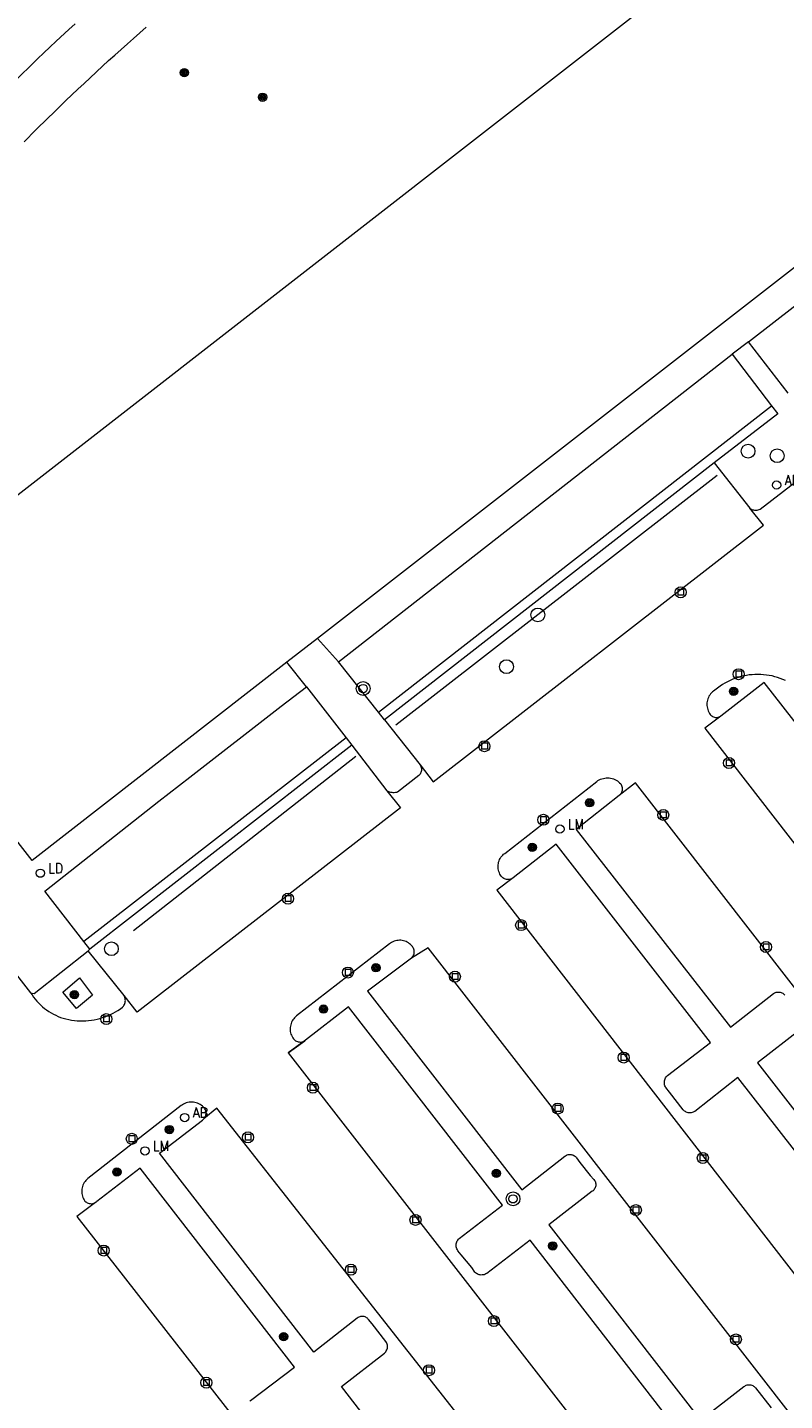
# Model space of a CAD drawing. Header units: metres. Extents: x 138165 to 154469, y 480134 to 494189.
# Tile 95 of 256: x 145724 to 145769, y 485619 to 485702. Entities that reach past the tile are written whole.
import ezdxf

# ---------------------------------------------------------------- set-up
doc = ezdxf.new("R2010")
doc.units = ezdxf.units.M
doc.header["$LTSCALE"] = 0.001
doc.header["$MEASUREMENT"] = 0
for name, color, linetype, lineweight in [('Level 5', 7, 'Continuous', 0), ('TOP-L-topo objecten punt', 7, 'Continuous', 0), ('TOP-L-topo objecten vlak', 7, 'Continuous', 0), ('TOP-L-verharding vangrail', 7, 'Continuous', 0), ('TOP-L-water beschoeiing', 7, 'Continuous', 0)]:
    doc.layers.add(name, color=color, linetype=linetype, lineweight=lineweight)
doc.styles.add('Style-STANDARD', font='STANDARD.shx')

# ---------------------------------------------------------------- blocks, each defined once
blk = doc.blocks.new('24')
at = {"layer": 'TOP-L-topo objecten punt', "color": 7, "linetype": 'Continuous', "lineweight": 0}
for radius in [0.025, 0.0182, 0.0115, 0.005]:
    blk.add_circle((0, 0), radius, dxfattribs=at)
blk = doc.blocks.new('39')
at = {"layer": 'TOP-L-topo objecten punt', "color": 7, "linetype": 'Continuous', "lineweight": 0}
for p, q in [((0.0175, 0.0175), (-0.0175, 0.0175)), ((-0.0175, 0.0175), (-0.0175, -0.0175)), ((0.0175, 0.0175), (0.0175, -0.0175)), ((0.0175, -0.0175), (-0.0175, -0.0175))]:
    blk.add_line(p, q, dxfattribs=at)
blk.add_circle((0, 0), 0.0332, dxfattribs=at)
blk = doc.blocks.new('*U13')
at = {"layer": 'Level 5', "color": 7, "linetype": 'Continuous', "lineweight": 0}
blk.add_circle((0, 0), 0.0415, dxfattribs=at)
blk = doc.blocks.new('150')
at = {"layer": 'Level 5', "color": 7, "linetype": 'Continuous', "lineweight": 0}
blk.add_blockref('*U13', (0, 0), dxfattribs=at)
blk = doc.blocks.new('121')
at = {"layer": 'TOP-L-topo objecten punt', "color": 7, "linetype": 'Continuous', "lineweight": 0}
blk.add_circle((0, 0), 0.025, dxfattribs=at)
at = {"layer": 'TOP-L-topo objecten punt', "color": 7, "linetype": 'Continuous', "lineweight": 0, "style": 'Style-STANDARD'}
blk.add_text('LD', height=0.06, dxfattribs=at).set_placement((0.0483, 0))
blk = doc.blocks.new('16')
at = {"layer": 'TOP-L-topo objecten punt', "color": 7, "linetype": 'Continuous', "lineweight": 0}
blk.add_circle((0, 0), 0.025, dxfattribs=at)
at = {"layer": 'TOP-L-topo objecten punt', "color": 7, "linetype": 'Continuous', "lineweight": 0, "style": 'Style-STANDARD'}
blk.add_text('LM', height=0.06, dxfattribs=at).set_placement((0.0483, 0))
blk = doc.blocks.new('11')
at = {"layer": 'TOP-L-topo objecten punt', "color": 7, "linetype": 'Continuous', "lineweight": 0}
blk.add_circle((0, 0), 0.025, dxfattribs=at)
at = {"layer": 'TOP-L-topo objecten punt', "color": 7, "linetype": 'Continuous', "lineweight": 0, "style": 'Style-STANDARD'}
blk.add_text('AB', height=0.06, dxfattribs=at).set_placement((0.0483, 0))
blk = doc.blocks.new('27')
at = {"layer": 'TOP-L-topo objecten punt', "color": 7, "linetype": 'Continuous', "lineweight": 0}
for radius in [0.0415, 0.025]:
    blk.add_circle((0, 0), radius, dxfattribs=at)

msp = doc.modelspace()

# ---------------------------------------------------------------- linework, layer by layer
at = {"layer": 'TOP-L-topo objecten vlak', "flags": 128}
for points in [[(145796.595, 485731.195), (145711.723, 485665.148), (145714.168, 485662.006)], [(145812.334, 485718.455), (145811.229, 485719.876), (145741.269, 485665.434)], [(145767.238, 485683.317), (145812.375, 485718.363)], [(145723.277, 485699.291), (145724.019, 485700.009), (145724.392, 485700.366), (145724.767, 485700.722), (145725.143, 485701.076), (145725.52, 485701.428), (145726.279, 485702.129), (145726.66, 485702.477)], [(145723.579, 485695.361), (145724.293, 485696.079), (145725.013, 485696.792), (145725.369, 485697.141), (145726.099, 485697.847), (145726.462, 485698.194), (145726.828, 485698.542), (145727.195, 485698.887), (145727.561, 485699.23), (145728.308, 485699.92), (145728.679, 485700.258), (145729.053, 485700.597), (145729.429, 485700.935), (145729.805, 485701.27), (145730.18, 485701.602), (145730.943, 485702.27)], [(145767.238, 485683.317), (145766.256, 485682.559)], [(145769.634, 485680.213), (145767.238, 485683.317)], [(145742.534, 485664.013), (145766.256, 485682.559)], [(145766.256, 485682.559), (145768.625, 485679.462)], [(145744.938, 485660.987), (145768.625, 485679.462)], [(145768.625, 485679.462), (145769.003, 485678.969), (145765.179, 485676.02)], [(145767.317, 485673.279), (145767.367, 485673.245), (145767.42, 485673.217), (145767.476, 485673.194), (145767.534, 485673.177), (145767.593, 485673.165), (145767.653, 485673.16), (145767.713, 485673.161), (145767.773, 485673.167), (145767.832, 485673.18), (145767.89, 485673.198), (145767.945, 485673.222), (145772.162, 485676.472), (145772.196, 485676.527), (145772.223, 485676.586), (145772.245, 485676.647), (145772.26, 485676.71), (145772.27, 485676.774), (145772.272, 485676.838), (145772.268, 485676.903), (145772.258, 485676.967), (145772.241, 485677.029), (145772.218, 485677.09)], [(145765.179, 485676.02), (145745.3, 485660.531)], [(145765.179, 485676.02), (145767.317, 485673.279)], [(145747.443, 485657.812), (145748.244, 485656.781), (145768.136, 485672.261), (145767.317, 485673.279)], [(145741.269, 485665.434), (145739.425, 485663.999)], [(145741.269, 485665.434), (145742.534, 485664.013)], [(145739.425, 485663.999), (145724.062, 485652.044), (145717.89, 485659.975), (145716.556, 485658.937), (145714.168, 485662.006)], [(145740.6, 485662.518), (145739.425, 485663.999)], [(145744.938, 485660.987), (145742.534, 485664.013)], [(145769.474, 485662.893), (145769.315, 485662.962), (145769.154, 485663.025), (145768.991, 485663.08), (145768.825, 485663.128), (145768.658, 485663.169), (145768.488, 485663.203), (145768.318, 485663.229), (145768.146, 485663.248), (145767.974, 485663.26), (145767.802, 485663.264), (145767.629, 485663.26), (145767.457, 485663.249), (145767.285, 485663.231), (145767.114, 485663.205), (145766.945, 485663.172), (145766.777, 485663.132), (145766.611, 485663.084), (145766.448, 485663.029), (145766.287, 485662.968), (145766.128, 485662.899), (145765.973, 485662.824), (145765.821, 485662.741), (145765.673, 485662.653), (145765.529, 485662.558), (145765.126, 485662.263), (145765.062, 485662.209), (145765.004, 485662.15), (145764.95, 485662.087), (145764.901, 485662.019), (145764.858, 485661.948), (145764.821, 485661.873), (145764.791, 485661.796), (145764.767, 485661.716), (145764.749, 485661.635), (145764.738, 485661.552), (145764.734, 485661.469), (145764.736, 485661.386), (145764.746, 485661.303), (145764.762, 485661.221), (145764.785, 485661.141), (145764.814, 485661.063), (145764.849, 485660.988), (145764.891, 485660.916), (145764.938, 485660.847), (145764.978, 485660.803), (145765.024, 485660.765), (145765.074, 485660.733), (145765.127, 485660.706), (145765.183, 485660.687), (145765.241, 485660.675), (145765.301, 485660.669), (145765.36, 485660.672), (145765.419, 485660.681), (145765.476, 485660.698), (145765.531, 485660.721), (145765.582, 485660.751)], [(145777.482, 485650.865), (145768.19, 485662.767), (145765.582, 485660.751)], [(145727.177, 485647.176), (145724.824, 485650.199), (145731.71, 485655.623), (145733.572, 485657.062), (145739.085, 485661.342), (145740.6, 485662.518)], [(145740.6, 485662.518), (145742.984, 485659.443)], [(145745.3, 485660.531), (145744.938, 485660.987)], [(145745.3, 485660.531), (145747.443, 485657.812)], [(145765.582, 485660.751), (145764.618, 485660.015), (145795.53, 485620.165), (145796.481, 485620.946)], [(145711.578, 485659.984), (145723.978, 485644.076)], [(145742.984, 485659.443), (145727.177, 485647.176)], [(145742.984, 485659.443), (145743.332, 485658.994)], [(145743.332, 485658.994), (145727.542, 485646.708)], [(145743.332, 485658.994), (145745.449, 485656.248)], [(145747.443, 485657.812), (145747.474, 485657.761), (145747.498, 485657.708), (145747.516, 485657.651), (145747.527, 485657.593), (145747.531, 485657.534), (145747.528, 485657.475), (145747.519, 485657.417), (145747.502, 485657.36), (145747.479, 485657.306), (145747.45, 485657.254), (145747.415, 485657.207), (145747.374, 485657.164), (145746.088, 485656.175), (145746.024, 485656.156), (145745.959, 485656.142), (145745.893, 485656.134), (145745.826, 485656.133), (145745.76, 485656.137), (145745.694, 485656.148), (145745.63, 485656.164), (145745.567, 485656.187), (145745.507, 485656.215), (145745.449, 485656.248)], [(145753.058, 485650.999), (145753.007, 485650.966), (145752.953, 485650.939), (145752.896, 485650.919), (145752.837, 485650.906), (145752.777, 485650.9), (145752.717, 485650.9), (145752.657, 485650.908), (145752.598, 485650.923), (145752.542, 485650.944), (145752.488, 485650.972), (145752.438, 485651.006), (145752.393, 485651.045), (145752.352, 485651.09), (145752.304, 485651.157), (145752.263, 485651.228), (145752.227, 485651.302), (145752.198, 485651.379), (145752.175, 485651.459), (145752.159, 485651.539), (145752.15, 485651.621), (145752.148, 485651.703), (145752.152, 485651.786), (145752.164, 485651.867), (145752.182, 485651.947), (145752.207, 485652.026), (145752.239, 485652.102), (145752.277, 485652.175), (145752.32, 485652.245), (145752.37, 485652.311), (145752.425, 485652.372), (145752.485, 485652.429), (145752.549, 485652.48), (145758.097, 485656.81), (145758.169, 485656.861), (145758.245, 485656.906), (145758.325, 485656.944), (145758.408, 485656.976), (145758.493, 485657), (145758.579, 485657.018), (145758.667, 485657.028), (145758.756, 485657.031), (145758.844, 485657.026), (145758.931, 485657.015), (145759.018, 485656.995), (145759.102, 485656.969), (145759.184, 485656.936), (145759.263, 485656.896), (145759.339, 485656.85), (145759.41, 485656.798), (145759.476, 485656.739), (145759.538, 485656.676), (145759.569, 485656.624), (145759.593, 485656.569), (145759.612, 485656.511), (145759.624, 485656.452), (145759.629, 485656.392), (145759.628, 485656.332), (145759.62, 485656.272), (145759.606, 485656.213), (145759.585, 485656.156), (145759.558, 485656.102), (145759.526, 485656.052), (145759.488, 485656.005), (145759.445, 485655.962)], [(145745.449, 485656.248), (145746.258, 485655.226), (145730.395, 485642.901), (145729.607, 485643.915)], [(145790.387, 485616.206), (145791.298, 485616.982), (145760.437, 485656.734), (145759.445, 485655.962)], [(145759.445, 485655.962), (145756.846, 485653.911), (145766.146, 485641.997), (145768.753, 485644.039), (145768.804, 485644.067), (145768.858, 485644.09), (145768.914, 485644.106), (145768.971, 485644.117), (145769.029, 485644.12), (145769.087, 485644.118), (145769.145, 485644.109), (145769.201, 485644.093), (145769.255, 485644.072), (145769.307, 485644.044), (145769.355, 485644.012), (145769.399, 485643.974), (145769.439, 485643.931)], [(145775.77, 485627.196), (145766.597, 485638.965), (145764.007, 485636.929), (145763.955, 485636.898), (145763.901, 485636.874), (145763.844, 485636.855), (145763.785, 485636.843), (145763.725, 485636.838), (145763.665, 485636.839), (145763.606, 485636.847), (145763.548, 485636.862), (145763.492, 485636.883), (145763.438, 485636.91), (145763.388, 485636.943), (145763.342, 485636.981), (145763.3, 485637.024), (145762.488, 485638.081), (145762.26, 485638.362), (145762.23, 485638.416), (145762.206, 485638.473), (145762.188, 485638.532), (145762.177, 485638.593), (145762.172, 485638.655), (145762.174, 485638.717), (145762.183, 485638.778), (145762.198, 485638.838), (145762.22, 485638.896), (145762.248, 485638.951), (145762.281, 485639.003), (145762.32, 485639.051), (145762.364, 485639.095), (145764.959, 485641.088), (145755.658, 485653.028), (145753.058, 485650.999)], [(145753.058, 485650.999), (145752.081, 485650.259), (145782.974, 485610.407), (145783.849, 485610.988)], [(145727.542, 485646.708), (145727.177, 485647.176)], [(145746.929, 485646.169), (145746.971, 485646.21), (145747.008, 485646.256), (145747.039, 485646.307), (145747.064, 485646.36), (145747.082, 485646.416), (145747.094, 485646.474), (145747.098, 485646.533), (145747.095, 485646.592), (145747.086, 485646.65), (145747.069, 485646.707), (145747.046, 485646.761), (145747.016, 485646.812), (145746.981, 485646.859), (145746.929, 485646.922), (145746.872, 485646.98), (145746.81, 485647.033), (145746.743, 485647.081), (145746.673, 485647.123), (145746.6, 485647.159), (145746.524, 485647.188), (145746.446, 485647.212), (145746.366, 485647.228), (145746.285, 485647.238), (145746.203, 485647.241), (145746.122, 485647.236), (145746.041, 485647.226), (145745.961, 485647.208), (145745.883, 485647.184), (145745.808, 485647.153), (145745.735, 485647.116), (145745.665, 485647.073), (145745.6, 485647.024), (145740.008, 485642.678), (145739.945, 485642.627), (145739.886, 485642.57), (145739.832, 485642.509), (145739.784, 485642.444), (145739.741, 485642.375), (145739.704, 485642.302), (145739.673, 485642.227), (145739.649, 485642.149), (145739.631, 485642.07), (145739.62, 485641.989), (145739.616, 485641.908), (145739.619, 485641.826), (145739.628, 485641.745), (145739.644, 485641.666), (145739.667, 485641.587), (145739.697, 485641.511), (145739.732, 485641.438), (145739.774, 485641.368), (145739.821, 485641.302), (145739.859, 485641.259), (145739.902, 485641.22), (145739.949, 485641.186), (145739.999, 485641.158), (145740.053, 485641.135), (145740.108, 485641.119), (145740.165, 485641.109), (145740.223, 485641.105), (145740.28, 485641.108), (145740.338, 485641.117), (145740.393, 485641.133), (145740.447, 485641.154), (145740.498, 485641.182)], [(145723.978, 485644.076), (145724.184, 485644.027), (145727.439, 485646.598)], [(145727.439, 485646.598), (145727.542, 485646.708)], [(145729.607, 485643.915), (145727.439, 485646.598)], [(145777.813, 485606.389), (145778.735, 485607.148), (145747.926, 485646.782), (145746.929, 485646.169)], [(145746.929, 485646.169), (145744.288, 485644.166), (145753.579, 485632.189), (145756.169, 485634.22), (145756.216, 485634.254), (145756.266, 485634.283), (145756.319, 485634.305), (145756.374, 485634.321), (145756.431, 485634.331), (145756.489, 485634.333), (145756.547, 485634.329), (145756.603, 485634.318), (145756.659, 485634.301), (145756.711, 485634.277), (145756.761, 485634.248), (145756.806, 485634.212), (145756.848, 485634.172), (145756.884, 485634.127), (145757.082, 485633.852), (145757.705, 485633.069), (145757.929, 485632.816), (145757.962, 485632.769), (145757.99, 485632.719), (145758.012, 485632.666), (145758.027, 485632.611), (145758.035, 485632.554), (145758.037, 485632.497), (145758.032, 485632.44), (145758.02, 485632.384), (145758.002, 485632.33), (145757.978, 485632.278), (145757.947, 485632.23), (145757.911, 485632.185), (145757.87, 485632.145), (145757.825, 485632.11), (145755.214, 485630.087), (145764.346, 485618.317), (145766.965, 485620.337), (145767.01, 485620.371), (145767.059, 485620.399), (145767.11, 485620.422), (145767.164, 485620.438), (145767.22, 485620.448), (145767.276, 485620.452), (145767.332, 485620.449), (145767.388, 485620.44), (145767.442, 485620.424), (145767.494, 485620.402), (145767.543, 485620.374), (145767.588, 485620.341), (145767.629, 485620.303), (145767.666, 485620.26), (145768.607, 485619.066)], [(145727.711, 485643.928), (145726.739, 485643.138), (145725.92, 485644.118), (145726.921, 485644.977), (145727.711, 485643.928)], [(145723.978, 485644.076), (145724.064, 485643.943), (145724.156, 485643.814), (145724.253, 485643.69), (145724.356, 485643.569), (145724.464, 485643.454), (145724.577, 485643.343), (145724.695, 485643.237), (145724.817, 485643.136), (145724.943, 485643.041), (145725.074, 485642.952), (145725.208, 485642.868), (145725.346, 485642.79), (145725.487, 485642.718), (145725.631, 485642.653), (145725.778, 485642.594), (145725.942, 485642.542), (145726.108, 485642.498), (145726.276, 485642.46), (145726.445, 485642.43), (145726.615, 485642.407), (145726.786, 485642.391), (145726.958, 485642.383), (145727.13, 485642.382), (145727.301, 485642.388), (145727.473, 485642.402), (145727.643, 485642.422), (145727.813, 485642.451), (145727.981, 485642.486), (145728.148, 485642.528), (145728.312, 485642.578), (145728.474, 485642.634), (145728.634, 485642.698), (145728.791, 485642.768), (145728.945, 485642.845), (145729.095, 485642.928), (145729.242, 485643.017), (145729.385, 485643.113), (145729.523, 485643.215), (145729.564, 485643.263), (145729.599, 485643.315), (145729.629, 485643.37), (145729.653, 485643.429), (145729.67, 485643.489), (145729.681, 485643.551), (145729.685, 485643.614), (145729.683, 485643.677), (145729.673, 485643.739), (145729.658, 485643.8), (145729.635, 485643.859), (145729.607, 485643.915)], [(145763.196, 485617.386), (145754.079, 485629.172), (145751.465, 485627.159), (145751.413, 485627.129), (145751.359, 485627.104), (145751.302, 485627.085), (145751.243, 485627.072), (145751.183, 485627.066), (145751.123, 485627.065), (145751.064, 485627.071), (145751.005, 485627.083), (145750.948, 485627.102), (145750.893, 485627.126), (145750.841, 485627.155), (145750.792, 485627.19), (145750.747, 485627.23), (145750.568, 485627.524), (145749.93, 485628.29), (145749.732, 485628.531), (145749.696, 485628.582), (145749.667, 485628.637), (145749.644, 485628.695), (145749.629, 485628.755), (145749.62, 485628.817), (145749.619, 485628.879), (145749.625, 485628.941), (145749.639, 485629.001), (145749.659, 485629.06), (145749.687, 485629.116), (145749.72, 485629.168), (145749.76, 485629.216), (145749.805, 485629.259), (145752.412, 485631.277), (145743.132, 485643.238), (145740.545, 485641.215)], [(145740.545, 485641.215), (145739.5, 485640.455)], [(145740.498, 485641.182), (145740.545, 485641.215)], [(145770.38, 485641.871), (145767.79, 485639.855), (145776.925, 485628.09)], [(145739.5, 485640.455), (145740.498, 485641.182)], [(145739.5, 485640.455), (145770.425, 485600.648), (145771.411, 485601.458)], [(145734.411, 485636.474), (145734.45, 485636.518), (145734.483, 485636.567), (145734.51, 485636.619), (145734.531, 485636.674), (145734.544, 485636.731), (145734.551, 485636.789), (145734.551, 485636.848), (145734.544, 485636.907), (145734.53, 485636.964), (145734.509, 485637.019), (145734.481, 485637.071), (145734.448, 485637.119), (145734.391, 485637.184), (145734.328, 485637.243), (145734.261, 485637.297), (145734.189, 485637.345), (145734.113, 485637.387), (145734.034, 485637.422), (145733.952, 485637.45), (145733.868, 485637.47), (145733.783, 485637.484), (145733.696, 485637.49), (145733.61, 485637.488), (145733.524, 485637.479), (145733.439, 485637.463), (145733.356, 485637.439), (145733.275, 485637.408), (145733.197, 485637.371), (145733.123, 485637.326), (145733.053, 485637.276), (145727.432, 485632.881), (145727.367, 485632.827), (145727.308, 485632.767), (145727.254, 485632.702), (145727.205, 485632.632), (145727.163, 485632.559), (145727.128, 485632.483), (145727.099, 485632.403), (145727.077, 485632.322), (145727.062, 485632.238), (145727.055, 485632.154), (145727.055, 485632.07), (145727.062, 485631.986), (145727.077, 485631.902), (145727.098, 485631.821), (145727.127, 485631.741), (145727.163, 485631.665), (145727.205, 485631.591), (145727.253, 485631.522), (145727.295, 485631.482), (145727.342, 485631.447), (145727.392, 485631.418), (145727.445, 485631.394), (145727.5, 485631.377), (145727.557, 485631.365), (145727.615, 485631.361), (145727.673, 485631.363), (145727.731, 485631.371), (145727.787, 485631.385), (145727.841, 485631.406), (145727.893, 485631.433)], [(145759.075, 485604.594), (145760.107, 485605.447), (145735.195, 485637.115), (145734.411, 485636.474)], [(145751.816, 485608.57), (145742.702, 485620.347), (145745.294, 485622.36), (145745.338, 485622.4), (145745.378, 485622.444), (145745.412, 485622.493), (145745.44, 485622.546), (145745.461, 485622.601), (145745.476, 485622.659), (145745.484, 485622.717), (145745.485, 485622.777), (145745.479, 485622.836), (145745.467, 485622.894), (145745.447, 485622.95), (145745.421, 485623.004), (145745.389, 485623.054), (145744.558, 485624.123), (145744.341, 485624.375), (145744.307, 485624.418), (145744.269, 485624.457), (145744.226, 485624.491), (145744.179, 485624.52), (145744.129, 485624.542), (145744.077, 485624.559), (145744.024, 485624.57), (145743.969, 485624.574), (145743.914, 485624.571), (145743.86, 485624.562), (145743.808, 485624.547), (145743.757, 485624.526), (145743.71, 485624.499), (145743.666, 485624.466), (145741.041, 485622.424), (145731.743, 485634.409), (145734.33, 485636.407), (145734.352, 485636.422), (145734.372, 485636.438), (145734.392, 485636.455), (145734.411, 485636.474)], [(145737.184, 485619.456), (145737.225, 485619.504), (145739.872, 485621.514), (145730.587, 485633.505), (145727.975, 485631.494), (145727.956, 485631.477), (145727.935, 485631.462), (145727.914, 485631.447), (145727.893, 485631.433)], [(145727.893, 485631.433), (145726.756, 485630.595), (145746.924, 485604.747), (145747.958, 485605.569)]]:
    msp.add_lwpolyline(points, dxfattribs=at)
at = {"layer": 'TOP-L-verharding vangrail', "flags": 128}
for points in [[(145745.996, 485660.228), (145765.35, 485675.283)], [(145730.168, 485647.823), (145743.58, 485658.34)]]:
    msp.add_lwpolyline(points, dxfattribs=at)
at = {"layer": 'TOP-L-water beschoeiing', "flags": 128}
msp.add_lwpolyline([(145711.341, 485686.292), (145720.724, 485696.733), (145721.084, 485697.103), (145721.446, 485697.471), (145722.174, 485698.203), (145722.908, 485698.93), (145723.277, 485699.291), (145724.019, 485700.009), (145724.392, 485700.366), (145724.767, 485700.722), (145725.143, 485701.076), (145725.52, 485701.428), (145726.279, 485702.129), (145726.66, 485702.477)], dxfattribs=at)

# ---------------------------------------------------------------- block references
at = {"layer": 'TOP-L-topo objecten punt', "xscale": 10, "yscale": 10, "zscale": 10}
for name, p in [('24', (145733.241, 485699.533)), ('24', (145737.953, 485698.055)), ('150', (145767.214, 485676.721)), ('150', (145768.97, 485676.443)), ('11', (145768.935, 485674.677)), ('39', (145763.152, 485668.214)), ('150', (145754.543, 485666.849)), ('150', (145752.657, 485663.731)), ('39', (145766.645, 485663.278)), ('27', (145744.015, 485662.414)), ('24', (145766.34, 485662.242)), ('39', (145751.327, 485658.937)), ('39', (145766.061, 485657.924)), ('24', (145757.662, 485655.525)), ('39', (145754.877, 485654.5)), ('16', (145755.875, 485653.943)), ('39', (145762.102, 485654.796)), ('24', (145754.207, 485652.842)), ('121', (145724.559, 485651.284)), ('39', (145739.489, 485649.75)), ('39', (145753.537, 485648.152)), ('150', (145728.842, 485646.732)), ('39', (145768.295, 485646.837)), ('39', (145743.099, 485645.297)), ('24', (145744.787, 485645.584)), ('39', (145749.547, 485645.049)), ('24', (145726.616, 485643.963)), ('24', (145741.627, 485643.092)), ('39', (145728.536, 485642.49)), ('39', (145759.718, 485640.171)), ('39', (145740.986, 485638.354)), ('11', (145733.263, 485636.555)), ('39', (145755.747, 485637.098)), ('39', (145730.075, 485635.272)), ('24', (145732.34, 485635.83)), ('39', (145737.081, 485635.362)), ('16', (145730.867, 485634.545)), ('39', (145764.488, 485634.119)), ('24', (145729.177, 485633.276)), ('24', (145752.044, 485633.191)), ('27', (145753.049, 485631.655)), ('39', (145760.454, 485630.977)), ('39', (145747.172, 485630.385)), ('39', (145728.382, 485628.541)), ('24', (145755.445, 485628.818)), ('39', (145743.278, 485627.391)), ('39', (145751.895, 485624.288)), ('24', (145739.229, 485623.352)), ('39', (145766.48, 485623.183)), ('39', (145747.985, 485621.326)), ('39', (145734.57, 485620.577))]:
    msp.add_blockref(name, p, dxfattribs=at)

doc.saveas('drawing.dxf')
